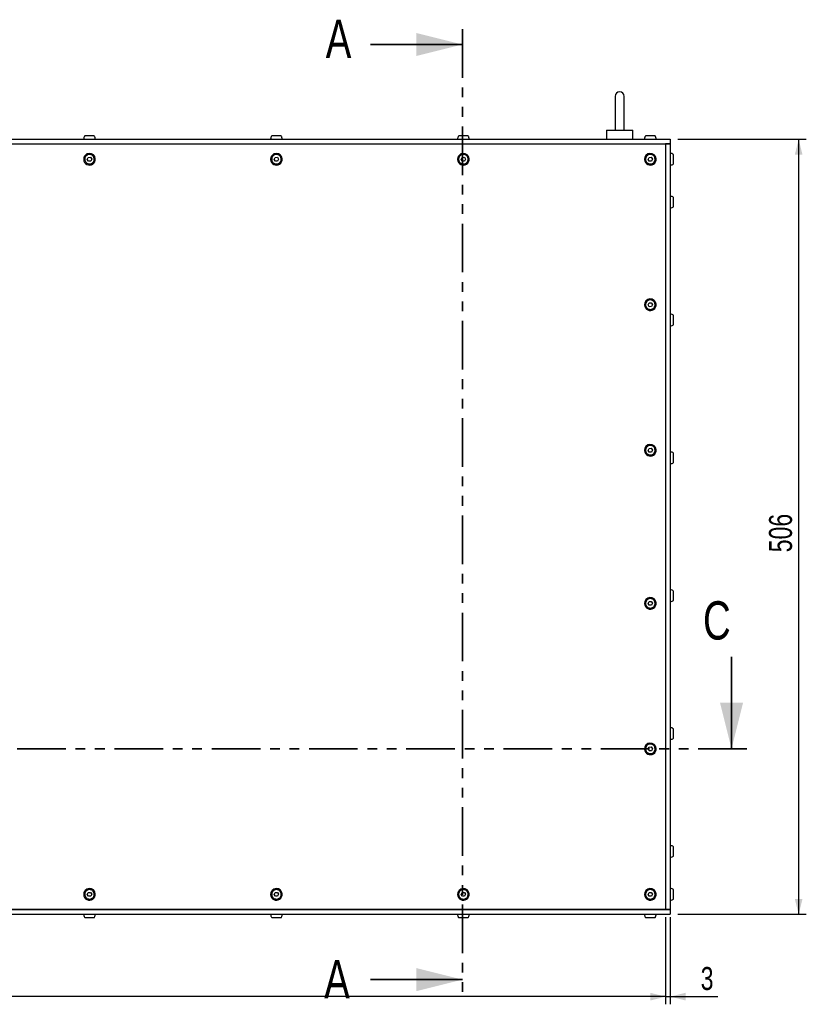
# Model space of a CAD drawing. Header units: millimetres. Extents: x 5 to 595, y 5 to 415.
# Tile 29 of 68: x 225 to 328, y 181 to 309. Entities that reach past the tile are written whole.
import ezdxf

# ---------------------------------------------------------------- set-up
doc = ezdxf.new("R2010")
doc.units = ezdxf.units.MM
doc.linetypes.add('PHANTOM', pattern=[12.7, 6.35, -1.27, 1.27, -1.27, 1.27, -1.27])
doc.layers.add('COTES', color=1, linetype='Continuous')
doc.layers.add('TRAIT-FORT', color=4, linetype='Continuous', lineweight=25)
doc.styles.add('SLDTEXTSTYLE0', font='TXT', dxfattribs={"width": 0.75})
doc.dimstyles.new('SLDDIMSTYLE0', dxfattribs={"dimtxt": 3, "dimasz": 2, "dimexe": 0, "dimexo": 0.0625, "dimgap": 0.75, "dimtad": 1, "dimlfac": 5, "dimrnd": 1e-09, "dimzin": 12, "dimdsep": 46, "dimtxsty": 'SLDTEXTSTYLE0', "dimsah": 1, "dimcen": 0.09, "dimadec": 0, "dimazin": 3, "dimtfac": 1, "dimtofl": 0, "dimtmove": 0, "dimatfit": 3, "dimfxl": 0, "dimfrac": 2, "dimtolj": 1, "dimtzin": 12, "dimarcsym": 0})
doc.dimstyles.new('SLDDIMSTYLE1', dxfattribs={"dimtxt": 3, "dimasz": 2, "dimexe": 0, "dimexo": 0.0625, "dimgap": 0.75, "dimtad": 1, "dimlfac": 5, "dimrnd": 1e-09, "dimzin": 12, "dimdsep": 46, "dimtxsty": 'SLDTEXTSTYLE0', "dimsah": 1, "dimcen": 0.09, "dimadec": 0, "dimazin": 3, "dimtfac": 1, "dimtmove": 0, "dimatfit": 0, "dimfxl": 0, "dimfrac": 2, "dimtolj": 1, "dimtzin": 12, "dimarcsym": 0})

# ---------------------------------------------------------------- blocks, each defined once
blk = doc.blocks.new('_D')
at = {"layer": 'COTES', "color": 1}
for p, q in [((311.36, 293.88), (328.12, 293.88)), ((327.12, 293.88), (327.12, 192.68)), ((311.36, 192.68), (328.12, 192.68))]:
    blk.add_line(p, q, dxfattribs=at)
for points in [[(327.12, 293.88), (326.62, 291.88), (327.62, 291.88)], [(327.12, 192.68), (327.62, 194.68), (326.62, 194.68)]]:
    blk.add_solid(points, dxfattribs=at)
at = {"layer": 'COTES', "color": 1, "insert": (323.25, 239.95), "char_height": 3, "attachment_point": 1, "rotation": 90, "style": 'SLDTEXTSTYLE0'}
blk.add_mtext('506', dxfattribs=at)
blk = doc.blocks.new('_D_1')
at = {"layer": 'COTES', "color": 1}
for p, q in [((134.76, 192.28), (134.76, 180.92)), ((309.76, 192.28), (309.76, 180.92)), ((309.76, 181.92), (134.76, 181.92))]:
    blk.add_line(p, q, dxfattribs=at)
for points in [[(134.76, 181.92), (136.76, 181.42), (136.76, 182.42)], [(309.76, 181.92), (307.76, 182.42), (307.76, 181.42)]]:
    blk.add_solid(points, dxfattribs=at)
at = {"layer": 'COTES', "color": 1, "insert": (218.93, 185.79), "char_height": 3, "attachment_point": 1, "style": 'SLDTEXTSTYLE0'}
blk.add_mtext('875', dxfattribs=at)
blk = doc.blocks.new('_D_3')
at = {"layer": 'COTES', "color": 1}
for p, q in [((309.76, 192.28), (309.76, 180.92)), ((310.36, 192.28), (310.36, 180.92)), ((309.76, 181.92), (306.76, 181.92)), ((309.76, 181.92), (310.36, 181.92)), ((310.36, 181.92), (316.55, 181.92))]:
    blk.add_line(p, q, dxfattribs=at)
for points in [[(309.76, 181.92), (307.76, 182.42), (307.76, 181.42)], [(310.36, 181.92), (312.36, 181.42), (312.36, 182.42)]]:
    blk.add_solid(points, dxfattribs=at)
at = {"layer": 'COTES', "color": 1, "insert": (314.33, 185.79), "char_height": 3, "attachment_point": 1, "style": 'SLDTEXTSTYLE0'}
blk.add_mtext('3', dxfattribs=at)

msp = doc.modelspace()

# ---------------------------------------------------------------- linework, layer by layer
at = {"color": 7, "linetype": 'PHANTOM', "lineweight": 35}
for p, q in [((283.2294, 308.2577), (283.2294, 182.1423)), ((320.3605, 214.2968), (122.82, 214.2968))]:
    msp.add_line(p, q, dxfattribs=at)
at = {"color": 7, "linetype": 'Continuous', "lineweight": 35}
for p, q in [((271.2294, 306.2577), (283.2294, 306.2577)), ((318.3605, 226.2968), (318.3605, 214.2968)), ((271.2294, 184.1423), (283.2294, 184.1423))]:
    msp.add_line(p, q, dxfattribs=at)
for points in [[(283.2294, 306.2577), (277.2294, 307.7577), (277.2294, 304.7577)], [(318.3605, 214.2968), (319.8605, 220.2968), (316.8605, 220.2968)], [(283.2294, 184.1423), (277.2294, 185.6423), (277.2294, 182.6423)]]:
    msp.add_solid(points, dxfattribs=at)
at = {"layer": 'TRAIT-FORT', "color": 4, "linetype": 'Continuous', "lineweight": 25}
for p, q in [((303.1576, 299.4785), (303.1576, 295.0785)), ((304.3576, 295.0785), (304.3576, 299.4785)), ((302.0576, 295.0785), (302.0576, 293.8785)), ((302.0576, 295.0785), (303.5862, 295.0785)), ((303.929, 295.0785), (305.4576, 295.0785)), ((305.4576, 293.8785), (305.4576, 295.0785)), ((134.1576, 293.8785), (310.3576, 293.8785)), ((134.1576, 293.2785), (310.3576, 293.2785)), ((134.7576, 293.2785), (309.7576, 293.2785)), ((309.7576, 293.2785), (309.7576, 193.2785)), ((310.3576, 293.2785), (309.7576, 293.2785)), ((310.3576, 293.8785), (310.3576, 293.2785)), ((310.3576, 293.2785), (310.3576, 193.2785)), ((234.2695, 291.2602), (234.3977, 291.5189)), ((234.4294, 291.0199), (234.2695, 291.2602)), ((234.3977, 291.5189), (234.6858, 291.5372)), ((234.7175, 291.0382), (234.4294, 291.0199)), ((234.6858, 291.5372), (234.8457, 291.2968)), ((234.8457, 291.2968), (234.7175, 291.0382)), ((258.6695, 291.2602), (258.7977, 291.5189)), ((258.8294, 291.0199), (258.6695, 291.2602)), ((258.7977, 291.5189), (259.0858, 291.5372)), ((259.1175, 291.0382), (258.8294, 291.0199)), ((259.0858, 291.5372), (259.2457, 291.2968)), ((259.2457, 291.2968), (259.1175, 291.0382)), ((283.0695, 291.2602), (283.1977, 291.5189)), ((283.2294, 291.0199), (283.0695, 291.2602)), ((283.1977, 291.5189), (283.4858, 291.5372)), ((283.5175, 291.0382), (283.2294, 291.0199)), ((283.4858, 291.5372), (283.6457, 291.2968)), ((283.6457, 291.2968), (283.5175, 291.0382)), ((307.4695, 291.2602), (307.5977, 291.5189)), ((307.6294, 291.0199), (307.4695, 291.2602)), ((307.5977, 291.5189), (307.8858, 291.5372)), ((307.9175, 291.0382), (307.6294, 291.0199)), ((307.8858, 291.5372), (308.0457, 291.2968)), ((308.0457, 291.2968), (307.9175, 291.0382)), ((307.4695, 272.2602), (307.5977, 272.5189)), ((307.6294, 272.0199), (307.4695, 272.2602)), ((307.5977, 272.5189), (307.8858, 272.5372)), ((307.9175, 272.0382), (307.6294, 272.0199)), ((307.8858, 272.5372), (308.0457, 272.2968)), ((308.0457, 272.2968), (307.9175, 272.0382)), ((307.4695, 253.2602), (307.5977, 253.5189)), ((307.5977, 253.5189), (307.8858, 253.5372)), ((307.8858, 253.5372), (308.0457, 253.2968)), ((307.6294, 253.0199), (307.4695, 253.2602)), ((307.9175, 253.0382), (307.6294, 253.0199)), ((308.0457, 253.2968), (307.9175, 253.0382)), ((307.4695, 233.2602), (307.5977, 233.5189)), ((307.6294, 233.0199), (307.4695, 233.2602)), ((307.5977, 233.5189), (307.8858, 233.5372)), ((307.9175, 233.0382), (307.6294, 233.0199)), ((307.8858, 233.5372), (308.0457, 233.2968)), ((308.0457, 233.2968), (307.9175, 233.0382)), ((307.4695, 214.2602), (307.5977, 214.5189)), ((307.6294, 214.0199), (307.4695, 214.2602)), ((307.5977, 214.5189), (307.8858, 214.5372)), ((307.9175, 214.0382), (307.6294, 214.0199)), ((307.8858, 214.5372), (308.0457, 214.2968)), ((308.0457, 214.2968), (307.9175, 214.0382)), ((234.2695, 195.2602), (234.3977, 195.5189)), ((234.3977, 195.5189), (234.6858, 195.5372)), ((234.6858, 195.5372), (234.8457, 195.2968)), ((258.6695, 195.2602), (258.7977, 195.5189)), ((258.7977, 195.5189), (259.0858, 195.5372)), ((259.0858, 195.5372), (259.2457, 195.2968)), ((283.0695, 195.2602), (283.1977, 195.5189)), ((283.1977, 195.5189), (283.4858, 195.5372)), ((283.4858, 195.5372), (283.6457, 195.2968)), ((307.4695, 195.2602), (307.5977, 195.5189)), ((307.5977, 195.5189), (307.8858, 195.5372)), ((307.8858, 195.5372), (308.0457, 195.2968)), ((234.4294, 195.0199), (234.2695, 195.2602)), ((234.7175, 195.0382), (234.4294, 195.0199)), ((234.8457, 195.2968), (234.7175, 195.0382)), ((258.8294, 195.0199), (258.6695, 195.2602)), ((259.1175, 195.0382), (258.8294, 195.0199)), ((259.2457, 195.2968), (259.1175, 195.0382)), ((283.2294, 195.0199), (283.0695, 195.2602)), ((283.5175, 195.0382), (283.2294, 195.0199)), ((283.6457, 195.2968), (283.5175, 195.0382)), ((307.6294, 195.0199), (307.4695, 195.2602)), ((307.9175, 195.0382), (307.6294, 195.0199)), ((308.0457, 195.2968), (307.9175, 195.0382)), ((134.1576, 193.2785), (310.3576, 193.2785)), ((309.7576, 193.2785), (134.7576, 193.2785)), ((310.3576, 193.2785), (309.7576, 193.2785)), ((310.3576, 193.2785), (310.3576, 192.6785)), ((134.1576, 192.6785), (310.3576, 192.6785))]:
    msp.add_line(p, q, dxfattribs=at)
for centre, radius, start, end in [((303.7576, 299.4785), 0.6, 0, 180), ((234.5576, 291.2785), 0.76, 3.635738, 183.635738), ((258.9576, 291.2785), 0.76, 3.635738, 183.635738), ((283.3576, 291.2785), 0.76, 3.635738, 183.635738), ((307.7576, 291.2785), 0.76, 3.635738, 183.635738), ((310.3576, 291.2785), 0.76, 54.288067, 90), ((234.5576, 291.2785), 0.76, 183.635738, 3.635738), ((258.9576, 291.2785), 0.76, 183.635738, 3.635738), ((283.3576, 291.2785), 0.76, 183.635738, 3.635738), ((307.7576, 291.2785), 0.76, 183.635738, 3.635738), ((310.3576, 291.2785), 0.76, 270, 305.724535), ((310.3576, 285.6785), 0.76, 54.288067, 90), ((310.3576, 285.6785), 0.76, 270, 305.724535), ((307.7576, 272.2785), 0.76, 3.635738, 183.635738), ((307.7576, 272.2785), 0.76, 183.635738, 3.635738), ((310.3576, 270.2785), 0.76, 54.288067, 90), ((310.3576, 270.2785), 0.76, 270, 305.724535), ((307.7576, 253.2785), 0.76, 3.635738, 183.635738), ((307.7576, 253.2785), 0.76, 183.635738, 3.635738), ((310.3576, 252.2785), 0.76, 54.288067, 90), ((310.3576, 252.2785), 0.76, 270, 305.724535), ((307.7576, 233.2785), 0.76, 3.635738, 183.635738), ((310.3576, 234.2785), 0.76, 54.288067, 90), ((307.7576, 233.2785), 0.76, 183.635738, 3.635738), ((310.3576, 234.2785), 0.76, 270, 305.724535), ((310.3576, 216.2785), 0.76, 54.288067, 90), ((307.7576, 214.2785), 0.76, 3.635738, 183.635738), ((310.3576, 216.2785), 0.76, 270, 305.724535), ((307.7576, 214.2785), 0.76, 183.635738, 3.635738), ((310.3576, 200.8785), 0.76, 54.288067, 90), ((310.3576, 200.8785), 0.76, 270, 305.724535), ((234.5576, 195.2785), 0.76, 3.635738, 183.635738), ((258.9576, 195.2785), 0.76, 3.635738, 183.635738), ((283.3576, 195.2785), 0.76, 3.635738, 183.635738), ((307.7576, 195.2785), 0.76, 3.635738, 183.635738), ((310.3576, 195.2785), 0.76, 54.288067, 90), ((234.5576, 195.2785), 0.76, 183.635738, 3.635738), ((258.9576, 195.2785), 0.76, 183.635738, 3.635738), ((283.3576, 195.2785), 0.76, 183.635738, 3.635738), ((307.7576, 195.2785), 0.76, 183.635738, 3.635738), ((310.3576, 195.2785), 0.76, 270, 305.724535)]:
    msp.add_arc(centre, radius, start, end, dxfattribs=at)
for points, knots in [([(303.5862, 295.0785), (303.6495, 295.0653), (303.7642, 295.0413), (303.878, 295.067), (303.929, 295.0785)], [0, 0, 0, 0, 0.55226877, 1, 1, 1, 1]), ([(233.9443, 294.3199), (233.9258, 294.2954), (233.8818, 294.2371), (233.835, 294.1237), (233.8025, 293.9998), (233.7991, 293.9148), (233.7976, 293.8785)], [0, 0, 0, 0, 0.193640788, 0.461597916, 0.770629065, 1, 1, 1, 1]), ([(234.549, 294.3185), (234.4795, 294.3185), (234.3404, 294.3185), (234.1558, 294.3185), (234.0194, 294.3185), (233.9437, 294.3185), (233.9455, 294.3185), (233.9462, 294.3185)], [0, 0, 0, 0, 0.21670003, 0.43340916, 0.65011654, 0.86682147, 1, 1, 1, 1]), ([(235.1689, 294.3185), (235.1711, 294.3185), (235.1787, 294.3185), (235.1187, 294.3185), (234.9962, 294.3185), (234.8201, 294.3185), (234.6619, 294.3185), (234.5708, 294.3185), (234.549, 294.3185)], [0, 0, 0, 0, 0.08191766, 0.29476503, 0.50760491, 0.72045704, 0.93329421, 1, 1, 1, 1]), ([(235.3176, 293.8785), (235.3116, 293.9541), (235.3033, 294.0608), (235.2449, 294.207), (235.2089, 294.2838), (235.1742, 294.3225), (235.1739, 294.3229)], [0, 0, 0, 0, 0.47527118, 0.67068092, 0.99659745, 1, 1, 1, 1]), ([(258.3443, 294.3199), (258.3258, 294.2954), (258.2818, 294.2371), (258.235, 294.1237), (258.2026, 293.9998), (258.1991, 293.9148), (258.1976, 293.8785)], [0, 0, 0, 0, 0.193642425, 0.461591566, 0.770625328, 1, 1, 1, 1]), ([(258.949, 294.3185), (258.8795, 294.3185), (258.7404, 294.3185), (258.5558, 294.3185), (258.4194, 294.3185), (258.3437, 294.3185), (258.3455, 294.3185), (258.3462, 294.3185)], [0, 0, 0, 0, 0.21670003, 0.43340916, 0.65011654, 0.86682147, 1, 1, 1, 1]), ([(259.5689, 294.3185), (259.5711, 294.3185), (259.5787, 294.3185), (259.5187, 294.3185), (259.3962, 294.3185), (259.2201, 294.3185), (259.0619, 294.3185), (258.9708, 294.3185), (258.949, 294.3185)], [0, 0, 0, 0, 0.08191737, 0.29476273, 0.50760784, 0.72044789, 0.93329484, 1, 1, 1, 1]), ([(259.7176, 293.8785), (259.7116, 293.9541), (259.7033, 294.0608), (259.6448, 294.207), (259.6091, 294.284), (259.5742, 294.3225), (259.5739, 294.3229)], [0, 0, 0, 0, 0.47526738, 0.67066675, 0.99658068, 1, 1, 1, 1]), ([(282.7443, 294.3199), (282.7258, 294.2954), (282.6818, 294.2371), (282.635, 294.1237), (282.6025, 293.9998), (282.5991, 293.9148), (282.5976, 293.8785)], [0, 0, 0, 0, 0.193628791, 0.461589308, 0.770624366, 1, 1, 1, 1]), ([(283.349, 294.3185), (283.2795, 294.3185), (283.1404, 294.3185), (282.9558, 294.3185), (282.8194, 294.3185), (282.7437, 294.3185), (282.7455, 294.3185), (282.7462, 294.3185)], [0, 0, 0, 0, 0.21671094, 0.433408, 0.65011407, 0.86682227, 1, 1, 1, 1]), ([(283.9689, 294.3185), (283.9711, 294.3185), (283.9787, 294.3185), (283.9187, 294.3185), (283.7962, 294.3185), (283.6201, 294.3185), (283.4619, 294.3185), (283.3708, 294.3185), (283.349, 294.3185)], [0, 0, 0, 0, 0.08191793, 0.29476599, 0.5076138, 0.72045653, 0.93330618, 1, 1, 1, 1]), ([(284.1176, 293.8785), (284.1116, 293.9541), (284.1032, 294.0608), (284.0449, 294.207), (284.0089, 294.2838), (283.9742, 294.3225), (283.9739, 294.3229)], [0, 0, 0, 0, 0.47527537, 0.67067802, 0.99659742, 1, 1, 1, 1]), ([(307.1443, 294.3199), (307.1258, 294.2954), (307.0818, 294.2371), (307.035, 294.1237), (307.0026, 293.9998), (306.9991, 293.9148), (306.9976, 293.8785)], [0, 0, 0, 0, 0.19364208, 0.46159074, 0.77062394, 1, 1, 1, 1]), ([(307.7491, 294.3185), (307.6795, 294.3185), (307.5404, 294.3185), (307.3558, 294.3185), (307.2194, 294.3185), (307.1437, 294.3185), (307.1455, 294.3185), (307.1462, 294.3185)], [0, 0, 0, 0, 0.21672062, 0.43341514, 0.6501268, 0.86682334, 1, 1, 1, 1]), ([(308.3689, 294.3185), (308.3711, 294.3185), (308.3788, 294.3185), (308.3186, 294.3185), (308.1962, 294.3185), (308.0201, 294.3185), (307.8619, 294.3185), (307.7708, 294.3185), (307.7491, 294.3185)], [0, 0, 0, 0, 0.08191893, 0.29477194, 0.50762112, 0.72045514, 0.93331793, 1, 1, 1, 1]), ([(308.5176, 293.8785), (308.5117, 293.9541), (308.5033, 294.0608), (308.4447, 294.2069), (308.4093, 294.2842), (308.3742, 294.3225), (308.3739, 294.3229)], [0, 0, 0, 0, 0.47526726, 0.67066504, 0.9965638, 1, 1, 1, 1]), ([(235.176, 291.3178), (235.1736, 291.2478), (235.1688, 291.1079), (235.0739, 290.916), (234.9258, 290.7653), (234.7349, 290.6724), (234.5244, 290.6478), (234.3175, 290.6944), (234.1377, 290.8068), (234.0052, 290.9722), (233.9511, 291.127), (233.9325, 291.2864), (233.9495, 291.4495), (234.0404, 291.6409), (234.1895, 291.7917), (234.3801, 291.8846), (234.5908, 291.9092), (234.7976, 291.8626), (234.9776, 291.7502), (235.1095, 291.5847), (235.1652, 291.4302), (235.1739, 291.3395), (235.176, 291.3178)], [0, 0, 0, 0, 0.053686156, 0.10737317, 0.161059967, 0.21474569, 0.268429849, 0.322117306, 0.375804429, 0.429490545, 0.483176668, 0.500000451, 0.553686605, 0.607372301, 0.661059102, 0.714744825, 0.76843204, 0.822116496, 0.875803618, 0.929489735, 0.983175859, 1, 1, 1, 1]), ([(259.576, 291.3178), (259.5736, 291.2478), (259.5687, 291.1079), (259.4739, 290.916), (259.3259, 290.7653), (259.1349, 290.6724), (258.9244, 290.6478), (258.7175, 290.6944), (258.5377, 290.8068), (258.4052, 290.9722), (258.3511, 291.127), (258.3325, 291.2864), (258.3495, 291.4495), (258.4404, 291.6409), (258.5895, 291.7917), (258.7801, 291.8846), (258.9908, 291.9092), (259.1976, 291.8626), (259.3776, 291.7502), (259.5095, 291.5847), (259.5652, 291.4302), (259.5739, 291.3395), (259.576, 291.3178)], [0, 0, 0, 0, 0.0536861, 0.10737175, 0.16105849, 0.21474416, 0.26843133, 0.32211873, 0.37580319, 0.42948926, 0.48317635, 0.50000011, 0.55368622, 0.60737318, 0.66105776, 0.7147462, 0.76843031, 0.82211771, 0.87580217, 0.92949016, 0.98317623, 1, 1, 1, 1]), ([(283.976, 291.3178), (283.9736, 291.2478), (283.9687, 291.1079), (283.8739, 290.916), (283.7258, 290.7653), (283.5349, 290.6724), (283.3244, 290.6478), (283.1175, 290.6944), (282.9377, 290.8068), (282.8052, 290.9722), (282.7511, 291.127), (282.7325, 291.2864), (282.7496, 291.4495), (282.8404, 291.6409), (282.9895, 291.7917), (283.1801, 291.8846), (283.3908, 291.9092), (283.5976, 291.8626), (283.7776, 291.7502), (283.9095, 291.5847), (283.9652, 291.4302), (283.9739, 291.3395), (283.976, 291.3178)], [0, 0, 0, 0, 0.05368649, 0.1073722, 0.16105901, 0.21474475, 0.26843198, 0.32211645, 0.37580359, 0.42948972, 0.48317585, 0.5, 0.55368649, 0.6073722, 0.66105901, 0.71474475, 0.76843198, 0.82211645, 0.87580359, 0.92948972, 0.98317585, 1, 1, 1, 1]), ([(308.376, 291.3178), (308.3736, 291.2478), (308.3687, 291.1079), (308.2739, 290.916), (308.1258, 290.7653), (307.9349, 290.6724), (307.7244, 290.6478), (307.5175, 290.6944), (307.3377, 290.8068), (307.2052, 290.9722), (307.1511, 291.127), (307.1325, 291.2864), (307.1495, 291.4495), (307.2404, 291.6409), (307.3895, 291.7917), (307.5801, 291.8846), (307.7908, 291.9092), (307.9976, 291.8627), (308.1776, 291.7502), (308.3095, 291.5847), (308.3652, 291.4302), (308.3739, 291.3395), (308.376, 291.3178)], [0, 0, 0, 0, 0.05368646, 0.10737081, 0.16105975, 0.21474545, 0.26842959, 0.32212002, 0.37580452, 0.42949061, 0.48317671, 0.50000084, 0.5536873, 0.60737429, 0.6610589, 0.71474461, 0.76842874, 0.82211918, 0.87580367, 0.92948976, 0.98317587, 1, 1, 1, 1]), ([(310.7976, 291.2786), (310.7976, 291.3482), (310.7976, 291.4875), (310.7976, 291.6736), (310.7976, 291.8123), (310.7976, 291.8909), (310.7976, 291.8904), (310.7976, 291.8902)], [0, 0, 0, 0, 0.21492014, 0.42983931, 0.64475918, 0.85968034, 1, 1, 1, 1]), ([(310.7976, 290.6668), (310.7976, 290.6646), (310.7976, 290.6562), (310.7976, 290.7138), (310.7976, 290.8336), (310.7976, 291.0082), (310.7976, 291.1658), (310.7976, 291.2569), (310.7976, 291.2786)], [0, 0, 0, 0, 0.07438059, 0.28897362, 0.50356563, 0.71815905, 0.93275176, 1, 1, 1, 1]), ([(310.7976, 285.6786), (310.7976, 285.7482), (310.7976, 285.8875), (310.7976, 286.0736), (310.7976, 286.2123), (310.7976, 286.2909), (310.7976, 286.2904), (310.7976, 286.2902)], [0, 0, 0, 0, 0.214920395, 0.429841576, 0.644761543, 0.859680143, 1, 1, 1, 1]), ([(310.7976, 285.0668), (310.7976, 285.0646), (310.7976, 285.0562), (310.7976, 285.1138), (310.7976, 285.2336), (310.7976, 285.4082), (310.7976, 285.5658), (310.7976, 285.6569), (310.7976, 285.6786)], [0, 0, 0, 0, 0.0743777, 0.28897123, 0.50356617, 0.71815826, 0.93275137, 1, 1, 1, 1]), ([(308.376, 272.3178), (308.3736, 272.2478), (308.3687, 272.1079), (308.2739, 271.916), (308.1258, 271.7653), (307.9349, 271.6724), (307.7244, 271.6478), (307.5175, 271.6944), (307.3377, 271.8068), (307.2052, 271.9722), (307.1511, 272.127), (307.1325, 272.2864), (307.1495, 272.4495), (307.2404, 272.6409), (307.3895, 272.7917), (307.5801, 272.8846), (307.7908, 272.9092), (307.9976, 272.8627), (308.1776, 272.7502), (308.3095, 272.5847), (308.3652, 272.4302), (308.3739, 272.3394), (308.376, 272.3178)], [0, 0, 0, 0, 0.05368608, 0.10737058, 0.16105966, 0.21474529, 0.26842943, 0.32211984, 0.3758045, 0.42949062, 0.48317669, 0.50000074, 0.5536872, 0.60737399, 0.66105874, 0.71474437, 0.76842851, 0.82211892, 0.87580338, 0.9294895, 0.98317557, 1, 1, 1, 1]), ([(310.7976, 270.2786), (310.7976, 270.3482), (310.7976, 270.4875), (310.7976, 270.6736), (310.7976, 270.8123), (310.7976, 270.8909), (310.7976, 270.8904), (310.7976, 270.8902)], [0, 0, 0, 0, 0.21492, 0.42984084, 0.64476156, 0.85968015, 1, 1, 1, 1]), ([(310.7976, 269.6668), (310.7976, 269.6646), (310.7976, 269.6562), (310.7976, 269.7138), (310.7976, 269.8336), (310.7976, 270.0082), (310.7976, 270.1658), (310.7976, 270.2569), (310.7976, 270.2786)], [0, 0, 0, 0, 0.07437763, 0.28897093, 0.50356586, 0.71815794, 0.93275214, 1, 1, 1, 1]), ([(308.376, 253.3178), (308.3736, 253.2478), (308.3687, 253.1079), (308.2739, 252.916), (308.1258, 252.7653), (307.9349, 252.6724), (307.7244, 252.6478), (307.5175, 252.6944), (307.3377, 252.8068), (307.2052, 252.9722), (307.1511, 253.127), (307.1325, 253.2864), (307.1495, 253.4495), (307.2404, 253.6409), (307.3895, 253.7917), (307.5801, 253.8846), (307.7908, 253.9092), (307.9976, 253.8627), (308.1776, 253.7502), (308.3095, 253.5847), (308.3652, 253.4302), (308.3739, 253.3395), (308.376, 253.3178)], [0, 0, 0, 0, 0.05368685, 0.10737102, 0.16105983, 0.2147458, 0.26842986, 0.32212028, 0.37580454, 0.42949067, 0.48317675, 0.50000118, 0.55368727, 0.60737477, 0.66105925, 0.71474488, 0.76842903, 0.82211946, 0.87580412, 0.92949026, 0.98317633, 1, 1, 1, 1]), ([(310.7976, 252.2786), (310.7976, 252.3482), (310.7976, 252.4875), (310.7976, 252.6736), (310.7976, 252.8123), (310.7976, 252.8909), (310.7976, 252.8904), (310.7976, 252.8902)], [0, 0, 0, 0, 0.21491971, 0.42984161, 0.64476204, 0.85968034, 1, 1, 1, 1]), ([(310.7976, 251.6668), (310.7976, 251.6646), (310.7976, 251.6562), (310.7976, 251.7138), (310.7976, 251.8336), (310.7976, 252.0082), (310.7976, 252.1658), (310.7976, 252.2569), (310.7976, 252.2786)], [0, 0, 0, 0, 0.07437761, 0.28897065, 0.50356575, 0.71815925, 0.93275363, 1, 1, 1, 1]), ([(310.7976, 234.2786), (310.7976, 234.3482), (310.7976, 234.4875), (310.7976, 234.6736), (310.7976, 234.8123), (310.7976, 234.8909), (310.7976, 234.8904), (310.7976, 234.8902)], [0, 0, 0, 0, 0.21492041, 0.42984299, 0.64476207, 0.85967989, 1, 1, 1, 1]), ([(310.7976, 233.6668), (310.7976, 233.6646), (310.7976, 233.6562), (310.7976, 233.7138), (310.7976, 233.8336), (310.7976, 234.0082), (310.7976, 234.1658), (310.7976, 234.2569), (310.7976, 234.2786)], [0, 0, 0, 0, 0.07437761, 0.28897018, 0.5035666, 0.71815964, 0.93274763, 1, 1, 1, 1]), ([(308.376, 233.3178), (308.3736, 233.2478), (308.3687, 233.1079), (308.2739, 232.916), (308.1258, 232.7653), (307.9349, 232.6724), (307.7244, 232.6478), (307.5175, 232.6944), (307.3377, 232.8068), (307.2052, 232.9722), (307.1511, 233.127), (307.1325, 233.2864), (307.1495, 233.4495), (307.2404, 233.6409), (307.3895, 233.7917), (307.5801, 233.8846), (307.7908, 233.9092), (307.9976, 233.8627), (308.1776, 233.7502), (308.3095, 233.5847), (308.3652, 233.4302), (308.3739, 233.3394), (308.376, 233.3178)], [0, 0, 0, 0, 0.05368609, 0.10737096, 0.16105922, 0.2147452, 0.26842927, 0.32211952, 0.3758042, 0.42949033, 0.48317641, 0.50000085, 0.55368694, 0.60737444, 0.66105838, 0.71474436, 0.76842842, 0.82211868, 0.87580335, 0.92948949, 0.98317556, 1, 1, 1, 1]), ([(310.7976, 216.2786), (310.7976, 216.3482), (310.7976, 216.4875), (310.7976, 216.6736), (310.7976, 216.8123), (310.7976, 216.8909), (310.7976, 216.8904), (310.7976, 216.8902)], [0, 0, 0, 0, 0.2149199, 0.42984198, 0.64476056, 0.85968022, 1, 1, 1, 1]), ([(310.7976, 215.6668), (310.7976, 215.6646), (310.7976, 215.6562), (310.7976, 215.7138), (310.7976, 215.8336), (310.7976, 216.0082), (310.7976, 216.1658), (310.7976, 216.2569), (310.7976, 216.2786)], [0, 0, 0, 0, 0.07437763, 0.28897025, 0.50356672, 0.7181598, 0.93275376, 1, 1, 1, 1]), ([(308.376, 214.3178), (308.3736, 214.2478), (308.3687, 214.1079), (308.2739, 213.916), (308.1258, 213.7653), (307.9349, 213.6724), (307.7244, 213.6478), (307.5175, 213.6944), (307.3377, 213.8068), (307.2052, 213.9722), (307.1511, 214.127), (307.1325, 214.2864), (307.1495, 214.4495), (307.2404, 214.6409), (307.3895, 214.7917), (307.5801, 214.8846), (307.7908, 214.9092), (307.9976, 214.8627), (308.1776, 214.7502), (308.3095, 214.5847), (308.3652, 214.4302), (308.3739, 214.3395), (308.376, 214.3178)], [0, 0, 0, 0, 0.05368609, 0.10737096, 0.16105922, 0.2147452, 0.26842927, 0.32211952, 0.3758042, 0.42949033, 0.48317641, 0.50000085, 0.55368694, 0.60737444, 0.66105838, 0.71474436, 0.76842842, 0.82211868, 0.87580335, 0.92948949, 0.98317556, 1, 1, 1, 1]), ([(310.7976, 200.8786), (310.7976, 200.9482), (310.7976, 201.0875), (310.7976, 201.2736), (310.7976, 201.4123), (310.7976, 201.4909), (310.7976, 201.4904), (310.7976, 201.4902)], [0, 0, 0, 0, 0.214920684, 0.429838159, 0.644761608, 0.859679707, 1, 1, 1, 1]), ([(310.7976, 200.2668), (310.7976, 200.2646), (310.7976, 200.2562), (310.7976, 200.3138), (310.7976, 200.4336), (310.7976, 200.6082), (310.7976, 200.7658), (310.7976, 200.8569), (310.7976, 200.8786)], [0, 0, 0, 0, 0.07437755, 0.28896993, 0.50356616, 0.71815397, 0.93274769, 1, 1, 1, 1]), ([(235.176, 195.3178), (235.1736, 195.2478), (235.1688, 195.1079), (235.0739, 194.916), (234.9258, 194.7653), (234.7349, 194.6724), (234.5244, 194.6478), (234.3175, 194.6944), (234.1377, 194.8068), (234.0052, 194.9722), (233.9511, 195.127), (233.9325, 195.2864), (233.9495, 195.4495), (234.0404, 195.6409), (234.1895, 195.7917), (234.3801, 195.8846), (234.5908, 195.9092), (234.7976, 195.8626), (234.9776, 195.7502), (235.1095, 195.5847), (235.1652, 195.4302), (235.1739, 195.3395), (235.176, 195.3178)], [0, 0, 0, 0, 0.05368576, 0.10737326, 0.16105936, 0.21474533, 0.26842957, 0.32211715, 0.37580443, 0.42949056, 0.48317663, 0.50000071, 0.55368647, 0.60737265, 0.66105875, 0.71474472, 0.76843184, 0.82211609, 0.87580336, 0.92948949, 0.98317556, 1, 1, 1, 1]), ([(259.576, 195.3178), (259.5736, 195.2478), (259.5687, 195.1079), (259.4739, 194.916), (259.3259, 194.7653), (259.1349, 194.6724), (258.9244, 194.6478), (258.7175, 194.6944), (258.5377, 194.8068), (258.4052, 194.9722), (258.3511, 195.127), (258.3325, 195.2864), (258.3495, 195.4495), (258.4404, 195.6409), (258.5895, 195.7917), (258.7801, 195.8846), (258.9908, 195.9092), (259.1976, 195.8627), (259.3776, 195.7502), (259.5095, 195.5847), (259.5652, 195.4302), (259.5739, 195.3395), (259.576, 195.3178)], [0, 0, 0, 0, 0.05368571, 0.10737184, 0.16105788, 0.2147438, 0.26843104, 0.32211858, 0.3758032, 0.42948927, 0.48317631, 0.50000037, 0.55368609, 0.60737353, 0.66105741, 0.7147461, 0.7684301, 0.8221173, 0.87580192, 0.92948992, 0.98317594, 1, 1, 1, 1]), ([(283.976, 195.3178), (283.9736, 195.2478), (283.9687, 195.1079), (283.8739, 194.916), (283.7258, 194.7653), (283.5349, 194.6724), (283.3244, 194.6478), (283.1175, 194.6944), (282.9377, 194.8068), (282.8052, 194.9722), (282.7511, 195.127), (282.7325, 195.2864), (282.7496, 195.4495), (282.8404, 195.6409), (282.9895, 195.7917), (283.1801, 195.8846), (283.3908, 195.9092), (283.5976, 195.8626), (283.7776, 195.7502), (283.9095, 195.5847), (283.9652, 195.4302), (283.9739, 195.3395), (283.976, 195.3178)], [0, 0, 0, 0, 0.0536861, 0.10737229, 0.1610584, 0.21474439, 0.2684317, 0.3221163, 0.37580359, 0.42948973, 0.48317582, 0.50000026, 0.55368636, 0.60737255, 0.66105866, 0.71474465, 0.76843178, 0.82211604, 0.87580333, 0.92948947, 0.98317556, 1, 1, 1, 1]), ([(308.376, 195.3178), (308.3736, 195.2478), (308.3687, 195.1079), (308.2739, 194.916), (308.1258, 194.7653), (307.9349, 194.6724), (307.7244, 194.6478), (307.5175, 194.6944), (307.3377, 194.8068), (307.2052, 194.9722), (307.1511, 195.127), (307.1325, 195.2864), (307.1495, 195.4495), (307.2404, 195.6409), (307.3895, 195.7917), (307.5801, 195.8846), (307.7908, 195.9092), (307.9976, 195.8627), (308.1776, 195.7502), (308.3095, 195.5847), (308.3652, 195.4302), (308.3739, 195.3395), (308.376, 195.3178)], [0, 0, 0, 0, 0.05368606, 0.1073709, 0.16105914, 0.21474509, 0.26842931, 0.32211987, 0.37580452, 0.42949063, 0.48317667, 0.5000011, 0.55368717, 0.60737464, 0.66105855, 0.7147445, 0.76842854, 0.82211877, 0.87580341, 0.92948952, 0.98317557, 1, 1, 1, 1]), ([(310.7976, 195.2786), (310.7976, 195.3482), (310.7976, 195.4875), (310.7976, 195.6736), (310.7976, 195.8123), (310.7976, 195.8909), (310.7976, 195.8904), (310.7976, 195.8902)], [0, 0, 0, 0, 0.21492039, 0.42983608, 0.64475924, 0.8596799, 1, 1, 1, 1]), ([(310.7976, 194.6668), (310.7976, 194.6646), (310.7976, 194.6562), (310.7976, 194.7138), (310.7976, 194.8336), (310.7976, 195.0082), (310.7976, 195.1658), (310.7976, 195.2569), (310.7976, 195.2786)], [0, 0, 0, 0, 0.07438045, 0.28897237, 0.50356564, 0.71815475, 0.932748, 1, 1, 1, 1]), ([(233.7976, 192.6785), (233.8039, 192.6032), (233.8128, 192.497), (233.8685, 192.3487), (233.9126, 192.279), (233.9401, 192.2355)], [0, 0, 0, 0, 0.47714568, 0.67331908, 1, 1, 1, 1]), ([(233.9453, 192.2385), (233.9432, 192.2385), (233.9341, 192.2385), (233.9893, 192.2385), (234.1064, 192.2385), (234.2794, 192.2385), (234.4363, 192.2385), (234.5273, 192.2385), (234.549, 192.2385)], [0, 0, 0, 0, 0.06565688, 0.28227559, 0.4988893, 0.71550638, 0.93211355, 1, 1, 1, 1]), ([(234.549, 192.2385), (234.6188, 192.2385), (234.7582, 192.2385), (234.9457, 192.2385), (235.0868, 192.2385), (235.1686, 192.2385), (235.1694, 192.2385), (235.1698, 192.2385)], [0, 0, 0, 0, 0.21296122, 0.42592967, 0.63888629, 0.8518528, 1, 1, 1, 1]), ([(235.1712, 192.2376), (235.1895, 192.2619), (235.2335, 192.3201), (235.2802, 192.4333), (235.3126, 192.5572), (235.3161, 192.6423), (235.3176, 192.6785)], [0, 0, 0, 0, 0.19276883, 0.46101383, 0.77037026, 1, 1, 1, 1]), ([(258.1976, 192.6785), (258.2035, 192.6029), (258.2119, 192.4962), (258.2703, 192.3501), (258.3061, 192.2731), (258.3409, 192.2345), (258.3413, 192.2341)], [0, 0, 0, 0, 0.47526771, 0.67067783, 0.99657862, 1, 1, 1, 1]), ([(258.3462, 192.2385), (258.3441, 192.2385), (258.3364, 192.2385), (258.3965, 192.2385), (258.5189, 192.2385), (258.695, 192.2385), (258.8532, 192.2385), (259.0137, 192.2385), (259.1748, 192.2385), (259.3593, 192.2385), (259.4958, 192.2385), (259.5714, 192.2385), (259.5696, 192.2385), (259.5689, 192.2385)], [0, 0, 0, 0, 0.04132683, 0.14870489, 0.25608464, 0.36346182, 0.47084249, 0.50449505, 0.61187099, 0.71925143, 0.82663101, 0.93400938, 1, 1, 1, 1]), ([(259.5709, 192.2371), (259.5894, 192.2616), (259.6334, 192.3199), (259.6802, 192.4333), (259.7126, 192.5572), (259.7161, 192.6423), (259.7176, 192.6785)], [0, 0, 0, 0, 0.193645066, 0.461592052, 0.770616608, 1, 1, 1, 1]), ([(282.5976, 192.6785), (282.6035, 192.6029), (282.6119, 192.4962), (282.6703, 192.35), (282.7063, 192.2733), (282.7409, 192.2345), (282.7413, 192.2341)], [0, 0, 0, 0, 0.47526974, 0.67068069, 0.9965954, 1, 1, 1, 1]), ([(282.7462, 192.2385), (282.7441, 192.2385), (282.7364, 192.2385), (282.7965, 192.2385), (282.9189, 192.2385), (283.095, 192.2385), (283.2532, 192.2385), (283.4137, 192.2385), (283.5748, 192.2385), (283.7593, 192.2385), (283.8958, 192.2385), (283.9714, 192.2385), (283.9696, 192.2385), (283.9689, 192.2385)], [0, 0, 0, 0, 0.04132692, 0.148707, 0.2560833, 0.36346579, 0.47084072, 0.50449335, 0.61187556, 0.71925087, 0.82663067, 0.93400925, 1, 1, 1, 1]), ([(283.9709, 192.2371), (283.9894, 192.2616), (284.0334, 192.3199), (284.0802, 192.4333), (284.1126, 192.5572), (284.1161, 192.6423), (284.1176, 192.6785)], [0, 0, 0, 0, 0.19364343, 0.4615984, 0.77062035, 1, 1, 1, 1]), ([(306.9976, 192.6785), (307.0039, 192.6032), (307.0128, 192.497), (307.0685, 192.3487), (307.1126, 192.279), (307.1401, 192.2355)], [0, 0, 0, 0, 0.47715364, 0.67332877, 1, 1, 1, 1]), ([(307.1453, 192.2385), (307.1432, 192.2385), (307.1341, 192.2385), (307.1893, 192.2385), (307.3064, 192.2385), (307.4794, 192.2385), (307.6363, 192.2385), (307.7273, 192.2385), (307.7491, 192.2385)], [0, 0, 0, 0, 0.06565501, 0.28227029, 0.49887346, 0.7154871, 0.93211463, 1, 1, 1, 1]), ([(307.7491, 192.2385), (307.8188, 192.2385), (307.9582, 192.2385), (308.1457, 192.2385), (308.2868, 192.2385), (308.3685, 192.2385), (308.3694, 192.2385), (308.3698, 192.2385)], [0, 0, 0, 0, 0.21295185, 0.42592298, 0.63889052, 0.85185012, 1, 1, 1, 1]), ([(308.3712, 192.2376), (308.3895, 192.2619), (308.4335, 192.3201), (308.4802, 192.4333), (308.5126, 192.5572), (308.5161, 192.6423), (308.5176, 192.6785)], [0, 0, 0, 0, 0.19275878, 0.46099968, 0.7703632, 1, 1, 1, 1])]:
    msp.add_open_spline(points, degree=3, knots=knots, dxfattribs=at)

# ---------------------------------------------------------------- texts
at = {"color": 7, "linetype": 'Continuous', "char_height": 5, "attachment_point": 1, "style": 'SLDTEXTSTYLE0'}
for s, insert in [('A', (265.3908, 309.4972)), ('C', (314.6353, 233.5504)), ('A', (265.1895, 186.6891))]:
    msp.add_mtext(s, dxfattribs=dict(at, insert=insert))

# ---------------------------------------------------------------- dimensions: what is measured, and where the dimension line sits
at = {"layer": 'COTES', "color": 1}
dim = msp.add_linear_dim(base=(327.1176, 192.6785), p1=(310.3576, 293.8785), p2=(310.3576, 192.6785), angle=90, dimstyle='SLDDIMSTYLE0', dxfattribs=at)
dim.commit()
dim.dimension.update_dxf_attribs({"geometry": '_D', "text_midpoint": (327.1176, 243.2785), "dimtype": 160})
for base, p2, dimstyle, picture, middle in [((134.7576, 181.9185), (134.7576, 193.2785), 'SLDDIMSTYLE0', '_D_1', (222.2576, 181.9185)), ((310.3576, 181.9185), (310.3576, 193.2785), 'SLDDIMSTYLE1', '_D_3', (315.4418, 181.9185))]:
    dim = msp.add_linear_dim(base=base, p1=(309.7576, 193.2785), p2=p2, dimstyle=dimstyle, dxfattribs=at)
    dim.commit()
    dim.dimension.update_dxf_attribs({"geometry": picture, "text_midpoint": middle, "dimtype": 160})

doc.saveas('drawing.dxf')
